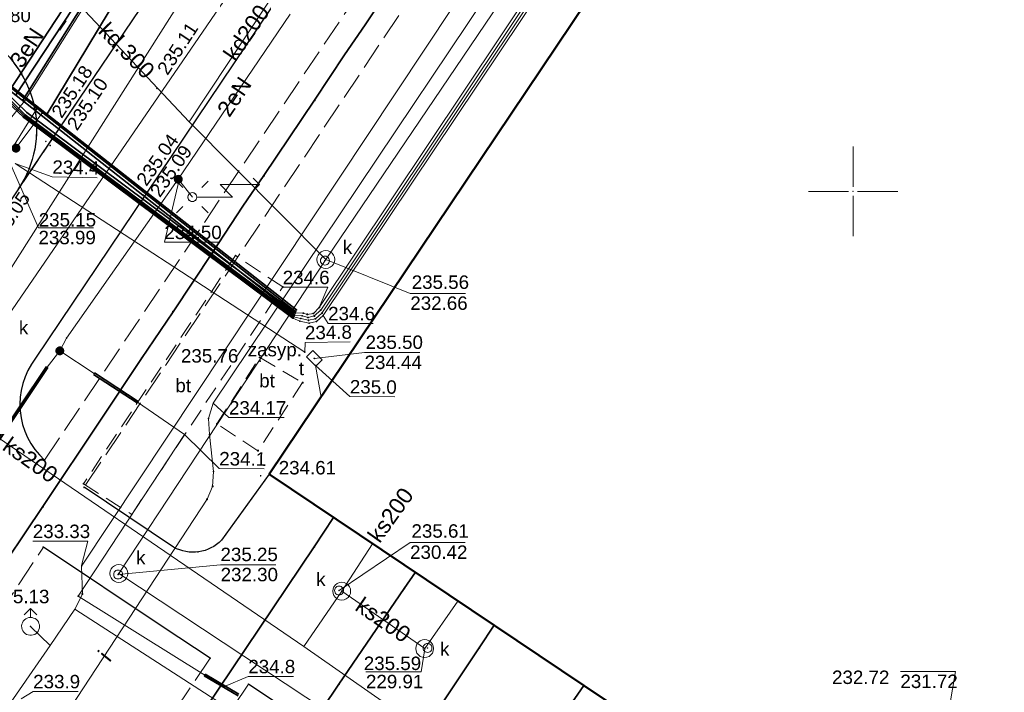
# Model space of a CAD drawing. Header units: metres. Extents: x 6603648 to 6604252, y 5739748 to 5740166.
# Tile 57 of 114: x 6603753 to 6603808, y 5739972 to 5740010. Entities that reach past the tile are written whole.
import ezdxf
from ezdxf.enums import TextEntityAlignment as Align

# ---------------------------------------------------------------- set-up
doc = ezdxf.new("R2010")
doc.units = ezdxf.units.M
doc.header["$PDSIZE"] = 0.75
for name, pattern in [('ARK_LIN', [50, 50, 0]), ('PRZER2-1', [1.5, 1, -0.5]), ('PRZER3-1', [2, 1.5, -0.5]), ('PRZER4-1', [2.5, 2, -0.5])]:
    doc.linetypes.add(name, pattern=pattern)
doc.layers.get('0').update_dxf_attribs({"linetype": 'CONTINUOUS'})
for name, color, linetype, lineweight, true_color in [('GESBZO', 7, 'CONTINUOUS', 50, 0x0a0909), ('GSLKOU', 7, 'CONTINUOUS', 18, 0x0a0909), ('GSLKRW', 7, 'CONTINUOUS', 25, 0x0a0909), ('GSLTTR', 7, 'CONTINUOUS', 35, 0x0a0909), ('GSPPRB', 7, 'CONTINUOUS', 18, 0x0a0909), ('GSPWPS', 7, 'CONTINUOUS', 13, 0x0a0909), ('GSPWPS_O', 7, 'CONTINUOUS', 13, 0x0a0909), ('GSSINN', 7, 'CONTINUOUS', 18, 0x0a0909), ('GSSINN_O', 7, 'CONTINUOUS', 18, 0x0a0909), ('GSSKOA', 7, 'CONTINUOUS', 18, 0x0a0909), ('GULENN', 1, 'CONTINUOUS', 18, 0xff0000), ('GULENN_O', 1, 'CONTINUOUS', 18, 0xff0000), ('GULEOR', 1, 'CONTINUOUS', 35, 0xff0000), ('GULEWN', 1, 'CONTINUOUS', 18, 0xff0000), ('GULIPR', 7, 'CONTINUOUS', 18, 0x0a0909), ('GULIPR_O', 7, 'CONTINUOUS', 18, 0x0a0909), ('GULKDP', 7, 'CONTINUOUS', 18, 0x803300), ('GULKDP_O', 7, 'CONTINUOUS', 18, 0x803300), ('GULKSP', 7, 'CONTINUOUS', 18, 0x803300), ('GULKSP_O', 7, 'CONTINUOUS', 18, 0x803300), ('GULTPR', 7, 'CONTINUOUS', 18, 0xff9100), ('GULWOP', 5, 'CONTINUOUS', 18, 0x0000ff), ('GUPISL', 7, 'CONTINUOUS', 18, 0x0a0909), ('GUPKSD', 7, 'CONTINUOUS', 18, 0x803300), ('GUPKWZ', 7, 'CONTINUOUS', 18, 0x0a0909), ('GUPKWZ_O', 7, 'CONTINUOUS', 18, 0x0a0909), ('GUPTWZ', 7, 'CONTINUOUS', 18, 0x0a0909), ('GUPTWZ_O', 7, 'CONTINUOUS', 18, 0x0a0909), ('GUPWDT', 7, 'CONTINUOUS', 18, 0x0a0909), ('GZLENN', 1, 'CONTINUOUS', 18, 0xff0000)]:
    doc.layers.add(name, color=color, linetype=linetype, lineweight=lineweight, true_color=true_color)
for name, color, linetype, true_color in [('GUPESH', 1, 'CONTINUOUS', 0xff0000), ('GUPESH_O', 1, 'CONTINUOUS', 0xff0000), ('GUPEUI', 7, 'CONTINUOUS', 0x0a0909), ('GUPISH', 7, 'CONTINUOUS', 0x0a0909), ('GUPISH_O', 7, 'CONTINUOUS', 0x0a0909), ('GUPKSH', 7, 'CONTINUOUS', 0x803300), ('GUPKSH_O', 7, 'CONTINUOUS', 0x803300), ('GUPTSH', 7, 'CONTINUOUS', 0xff9100), ('GUPTSH_O', 7, 'CONTINUOUS', 0xff9100), ('GUPWSH', 5, 'CONTINUOUS', 0x0000ff), ('GUPWSH_O', 5, 'CONTINUOUS', 0x0000ff), ('GUPZSH', 7, 'CONTINUOUS', 0x0a0909)]:
    doc.layers.add(name, color=color, linetype=linetype, true_color=true_color)
doc.layers.add('PKT_ARK', color=7, linetype='ARK_LIN', lineweight=18)
doc.styles.add('Arial', font='arial.ttf')

# ---------------------------------------------------------------- blocks, each defined once
blk = doc.blocks.new('GSPPRB0')
at = {"color": 0, "lineweight": 18}
blk.add_lwpolyline([(-0.007955, 0.0225), (0.007955, 0.0225), (0.0225, 0.007955), (0.0225, -0.007955), (0.007955, -0.0225), (-0.007955, -0.0225), (-0.0225, -0.007955), (-0.0225, 0.007955)], close=True, dxfattribs=at)
blk = doc.blocks.new('GSPWPS1')
blk.add_hatch(color=0).paths.add_polyline_path([(0, 0.045), (-0.011647, 0.043467), (-0.0225, 0.038971), (-0.03182, 0.03182), (-0.038971, 0.0225), (-0.043467, 0.011647), (-0.045, 0), (-0.043467, -0.011647), (-0.038971, -0.0225), (-0.03182, -0.03182), (-0.0225, -0.038971), (-0.011647, -0.043467), (0, -0.045), (0.011647, -0.043467), (0.0225, -0.038971), (0.03182, -0.03182), (0.038971, -0.0225), (0.043467, -0.011647), (0.045, 0), (0.043467, 0.011647), (0.038971, 0.0225), (0.03182, 0.03182), (0.0225, 0.038971), (0.011647, 0.043467)])
blk = doc.blocks.new('GUPISL1_5')
at = {"color": 0}
for points in [[(0.25, 0), (2.25, 0), (1.55, 0.7), (3.75, 0.7)], [(3.396745, 1.05234), (3.75, 0.7), (3.396745, 0.34766)]]:
    blk.add_lwpolyline(points, dxfattribs=at)
blk.add_lwpolyline([(0.25, 0), (0.241481, -0.064705), (0.216506, -0.125), (0.176777, -0.176777), (0.125, -0.216506), (0.064705, -0.241481), (0, -0.25), (-0.064705, -0.241481), (-0.125, -0.216506), (-0.176777, -0.176777), (-0.216506, -0.125), (-0.241481, -0.064705), (-0.25, 0), (-0.241481, 0.064705), (-0.216506, 0.125), (-0.176777, 0.176777), (-0.125, 0.216506), (-0.064705, 0.241481), (0, 0.25), (0.064705, 0.241481), (0.125, 0.216506), (0.176777, 0.176777), (0.216506, 0.125), (0.241481, 0.064705)], close=True, dxfattribs=at)
blk = doc.blocks.new('GUPISL1_4')
at = {"color": 0}
blk.add_lwpolyline([(0.25, 0), (0.241481, -0.064705), (0.216506, -0.125), (0.176777, -0.176777), (0.125, -0.216506), (0.064705, -0.241481), (0, -0.25), (-0.064705, -0.241481), (-0.125, -0.216506), (-0.176777, -0.176777), (-0.216506, -0.125), (-0.241481, -0.064705), (-0.25, 0), (-0.241481, 0.064705), (-0.216506, 0.125), (-0.176777, 0.176777), (-0.125, 0.216506), (-0.064705, 0.241481), (0, 0.25), (0.064705, 0.241481), (0.125, 0.216506), (0.176777, 0.176777), (0.216506, 0.125), (0.241481, 0.064705)], close=True, dxfattribs=at)
blk = doc.blocks.new('GUPISL1_10')
at = {"color": 0}
for points in [[(-0.883883, 0.883883), (-0.53033, 0.53033)], [(0.883883, 0.883883), (0.53033, 0.53033)], [(-0.883883, -0.883883), (-0.53033, -0.53033)], [(0.883883, -0.883883), (0.53033, -0.53033)]]:
    blk.add_lwpolyline(points, dxfattribs=at)
blk.add_lwpolyline([(0.25, 0), (0.234922, -0.085505), (0.19151, -0.160697), (0.125, -0.216507), (0.064705, -0.241482), (0, -0.25), (-0.064705, -0.241482), (-0.125, -0.216507), (-0.183262, -0.170042), (-0.225242, -0.10847), (-0.247207, -0.03726), (-0.247207, 0.03726), (-0.225242, 0.10847), (-0.183262, 0.170042), (-0.125, 0.216507), (-0.05563, 0.243732), (0.018682, 0.2493), (0.091335, 0.232718), (0.155872, 0.195458), (0.20656, 0.14083), (0.238893, 0.07369)], close=True, dxfattribs=at)
blk = doc.blocks.new('GUPESH1')
blk.add_hatch(color=0).paths.add_polyline_path([(0, 0.045), (-0.011647, 0.043467), (-0.0225, 0.038971), (-0.03182, 0.03182), (-0.038971, 0.0225), (-0.043467, 0.011647), (-0.045, 0), (-0.043467, -0.011647), (-0.038971, -0.0225), (-0.03182, -0.03182), (-0.0225, -0.038971), (-0.011647, -0.043467), (0, -0.045), (0.011647, -0.043467), (0.0225, -0.038971), (0.03182, -0.03182), (0.038971, -0.0225), (0.043467, -0.011647), (0.045, 0), (0.043467, 0.011647), (0.038971, 0.0225), (0.03182, 0.03182), (0.0225, 0.038971), (0.011647, 0.043467)])
blk = doc.blocks.new('GUPEUI1')
blk.add_hatch(color=0).paths.add_polyline_path([(0, 0.25), (-0.064705, 0.241481), (-0.125, 0.216506), (-0.176777, 0.176777), (-0.216506, 0.125), (-0.241481, 0.064705), (-0.25, 0), (-0.241481, -0.064705), (-0.216506, -0.125), (-0.176777, -0.176777), (-0.125, -0.216506), (-0.064705, -0.241481), (0, -0.25), (0.064705, -0.241481), (0.125, -0.216506), (0.176777, -0.176777), (0.216506, -0.125), (0.241481, -0.064705), (0.25, 0), (0.241481, 0.064705), (0.216506, 0.125), (0.176777, 0.176777), (0.125, 0.216506), (0.064705, 0.241481)])
blk = doc.blocks.new('GUPTSH1')
blk.add_hatch(color=0).paths.add_polyline_path([(0, 0.045), (-0.011647, 0.043467), (-0.0225, 0.038971), (-0.03182, 0.03182), (-0.038971, 0.0225), (-0.043467, 0.011647), (-0.045, 0), (-0.043467, -0.011647), (-0.038971, -0.0225), (-0.03182, -0.03182), (-0.0225, -0.038971), (-0.011647, -0.043467), (0, -0.045), (0.011647, -0.043467), (0.0225, -0.038971), (0.03182, -0.03182), (0.038971, -0.0225), (0.043467, -0.011647), (0.045, 0), (0.043467, 0.011647), (0.038971, 0.0225), (0.03182, 0.03182), (0.0225, 0.038971), (0.011647, 0.043467)])
blk = doc.blocks.new('GUPWDT1')
at = {"color": 0}
blk.add_lwpolyline([(0.5, 0), (0.492404, -0.086824), (0.469846, -0.17101), (0.433013, -0.25), (0.383022, -0.321394), (0.321394, -0.383022), (0.25, -0.433013), (0.17101, -0.469846), (0.086824, -0.492404), (0, -0.5), (-0.086824, -0.492404), (-0.17101, -0.469846), (-0.25, -0.433013), (-0.32743, -0.377875), (-0.393027, -0.309079), (-0.444418, -0.229113), (-0.479746, -0.140866), (-0.497736, -0.047528), (-0.497736, 0.047528), (-0.479746, 0.140866), (-0.444418, 0.229113), (-0.393027, 0.309079), (-0.32743, 0.377875), (-0.25, 0.433013), (-0.163534, 0.4725), (-0.071157, 0.494911), (0.023791, 0.499434), (0.117879, 0.485906), (0.207708, 0.454816), (0.290028, 0.407288), (0.361867, 0.34504), (0.420627, 0.27032), (0.464184, 0.185831), (0.490964, 0.094626)], close=True, dxfattribs=at)
for points in [[(0.5, 0), (1, 0)], [(0.646447, 0.353553), (1, 0), (0.646447, -0.353553)]]:
    blk.add_lwpolyline(points, dxfattribs=at)
blk = doc.blocks.new('GUPKWZ1_1')
at = {"color": 0}
blk.add_lwpolyline([(0.25, 0), (0.241481, -0.064705), (0.216506, -0.125), (0.176777, -0.176777), (0.125, -0.216506), (0.064705, -0.241481), (0, -0.25), (-0.064705, -0.241481), (-0.125, -0.216506), (-0.176777, -0.176777), (-0.216506, -0.125), (-0.241481, -0.064705), (-0.25, 0), (-0.241481, 0.064705), (-0.216506, 0.125), (-0.176777, 0.176777), (-0.125, 0.216506), (-0.064705, 0.241481), (0, 0.25), (0.064705, 0.241481), (0.125, 0.216506), (0.176777, 0.176777), (0.216506, 0.125), (0.241481, 0.064705)], close=True, dxfattribs=at)
blk = doc.blocks.new('GUPKSD1_1')
at = {"color": 0}
blk.add_lwpolyline([(0.5, 0), (0.482963, -0.12941), (0.433013, -0.25), (0.353553, -0.353553), (0.25, -0.433013), (0.12941, -0.482963), (0, -0.5), (-0.12941, -0.482963), (-0.25, -0.433013), (-0.353553, -0.353553), (-0.433013, -0.25), (-0.482963, -0.12941), (-0.5, 0), (-0.482963, 0.12941), (-0.433013, 0.25), (-0.353553, 0.353553), (-0.25, 0.433013), (-0.12941, 0.482963), (0, 0.5), (0.12941, 0.482963), (0.25, 0.433013), (0.353553, 0.353553), (0.433013, 0.25), (0.482963, 0.12941)], close=True, dxfattribs=at)
blk = doc.blocks.new('GUPISH1')
blk.add_hatch(color=0).paths.add_polyline_path([(0, 0.045), (-0.011647, 0.043467), (-0.0225, 0.038971), (-0.03182, 0.03182), (-0.038971, 0.0225), (-0.043467, 0.011647), (-0.045, 0), (-0.043467, -0.011647), (-0.038971, -0.0225), (-0.03182, -0.03182), (-0.0225, -0.038971), (-0.011647, -0.043467), (0, -0.045), (0.011647, -0.043467), (0.0225, -0.038971), (0.03182, -0.03182), (0.038971, -0.0225), (0.043467, -0.011647), (0.045, 0), (0.043467, 0.011647), (0.038971, 0.0225), (0.03182, 0.03182), (0.0225, 0.038971), (0.011647, 0.043467)])
blk = doc.blocks.new('GUPZSH1')
blk.add_hatch(color=0).paths.add_polyline_path([(0, 0.045), (-0.011647, 0.043467), (-0.0225, 0.038971), (-0.03182, 0.03182), (-0.038971, 0.0225), (-0.043467, 0.011647), (-0.045, 0), (-0.043467, -0.011647), (-0.038971, -0.0225), (-0.03182, -0.03182), (-0.0225, -0.038971), (-0.011647, -0.043467), (0, -0.045), (0.011647, -0.043467), (0.0225, -0.038971), (0.03182, -0.03182), (0.038971, -0.0225), (0.043467, -0.011647), (0.045, 0), (0.043467, 0.011647), (0.038971, 0.0225), (0.03182, 0.03182), (0.0225, 0.038971), (0.011647, 0.043467)])
blk = doc.blocks.new('GUPKSH1')
blk.add_hatch(color=0).paths.add_polyline_path([(0, 0.045), (-0.011647, 0.043467), (-0.0225, 0.038971), (-0.03182, 0.03182), (-0.038971, 0.0225), (-0.043467, 0.011647), (-0.045, 0), (-0.043467, -0.011647), (-0.038971, -0.0225), (-0.03182, -0.03182), (-0.0225, -0.038971), (-0.011647, -0.043467), (0, -0.045), (0.011647, -0.043467), (0.0225, -0.038971), (0.03182, -0.03182), (0.038971, -0.0225), (0.043467, -0.011647), (0.045, 0), (0.043467, 0.011647), (0.038971, 0.0225), (0.03182, 0.03182), (0.0225, 0.038971), (0.011647, 0.043467)])
blk = doc.blocks.new('GUPWSH1')
blk.add_hatch(color=0).paths.add_polyline_path([(0, 0.045), (-0.011647, 0.043467), (-0.0225, 0.038971), (-0.03182, 0.03182), (-0.038971, 0.0225), (-0.043467, 0.011647), (-0.045, 0), (-0.043467, -0.011647), (-0.038971, -0.0225), (-0.03182, -0.03182), (-0.0225, -0.038971), (-0.011647, -0.043467), (0, -0.045), (0.011647, -0.043467), (0.0225, -0.038971), (0.03182, -0.03182), (0.038971, -0.0225), (0.043467, -0.011647), (0.045, 0), (0.043467, 0.011647), (0.038971, 0.0225), (0.03182, 0.03182), (0.0225, 0.038971), (0.011647, 0.043467)])
blk = doc.blocks.new('GUPTWZ1_3')
at = {"color": 0}
blk.add_lwpolyline([(0.375, -0.25), (-0.375, -0.25), (-0.375, 0.25), (0.375, 0.25)], close=True, dxfattribs=at)
blk = doc.blocks.new('ASS_SYM', base_point=(826.5, 303.25))
at = {"layer": 'PKT_ARK'}
for p, q in [((826.5, 303.5), (826.5, 305.75)), ((826.25, 303.25), (824, 303.25)), ((826.75, 303.25), (829, 303.25)), ((826.5, 303), (826.5, 300.75))]:
    blk.add_line(p, q, dxfattribs=at)
blk.add_point((826.5, 303.25), dxfattribs=at)
blk.add_point((826.5, 303.25), dxfattribs=at)

msp = doc.modelspace()

# ---------------------------------------------------------------- linework, layer by layer
at = {"layer": 'GESBZO', "color": 18, "linetype": 'Continuous', "lineweight": 50, "true_color": 0x0a0909}
msp.add_lwpolyline([(6603844.91, 5740034.49), (6603839.9, 5740027), (6603875.35, 5740003.17), (6603880.41, 5740010.65), (6603920.5, 5739983.7), (6603873.22, 5739913.17), (6603833.08, 5739940.09), (6603838.08, 5739947.56), (6603802.57, 5739971.43), (6603797.54, 5739963.94), (6603767.37, 5739984.2), (6603814.71, 5740054.71)], close=True, dxfattribs=at)
at = {"layer": 'GSLKOU', "color": 18, "linetype": 'PRZER3-1', "lineweight": 18, "true_color": 0x0a0909}
for points in [[(6603809.243, 5740065.882), (6603754.818, 5739984.99)], [(6603811.237, 5740064.731), (6603757.034, 5739983.47)], [(6603734.536, 5739949.701), (6603754.754, 5739980.119)], [(6603764.077, 5739973.918), (6603745.973, 5739946.97)], [(6603766.216, 5739972.471), (6603754.164, 5739954.516)]]:
    msp.add_lwpolyline(points, dxfattribs=at)
at = {"layer": 'GSLKRW', "color": 18, "linetype": 'Continuous', "lineweight": 25, "true_color": 0x0a0909}
for points in [[(6603753.371, 5740000.151), (6603765.668, 5740018.361), (6603766.655, 5740019.953), (6603778.475, 5740037.568), (6603779.066, 5740038.432), (6603787.402, 5740050.94), (6603788.507, 5740052.702), (6603794.339, 5740061.531), (6603795.553, 5740063.198), (6603803.8, 5740084.82)], [(6603764.077, 5739973.918), (6603761.452, 5739975.656), (6603754.754, 5739980.119)], [(6603768.63, 5739970.849), (6603766.216, 5739972.471)]]:
    msp.add_lwpolyline(points, dxfattribs=at)
for points in [[(6603809.243, 5740065.882, 0.116601), (6603807.165, 5740066.28, 0.272106), (6603803.01, 5740063.496), (6603801.016, 5740060.696), (6603793.328, 5740048.989), (6603771.753, 5740016.61), (6603767.45, 5740010.203), (6603754.319, 5739990.676, 0.390296), (6603754.818, 5739984.99)], [(6603751.714, 5740008.484, -0.411757), (6603753.371, 5740000.151), (6603739.63, 5739979.68, -0.163934), (6603737.64, 5739978.03)], [(6603767.372, 5739984.196), (6603764.711, 5739980.51, -0.333118), (6603762.032, 5739980.118), (6603757.034, 5739983.47)]]:
    msp.add_lwpolyline(points, format="xyb", dxfattribs=at)
at = {"layer": 'GSLTTR', "color": 18, "linetype": 'Continuous', "lineweight": 35, "true_color": 0x0a0909}
msp.add_lwpolyline([(6603798.37, 5740047.63), (6603795.52, 5740043.39), (6603794.39, 5740041.71), (6603792.71, 5740039.16), (6603789.88, 5740034.95), (6603788.74, 5740033.29), (6603786.88, 5740030.47), (6603784.05, 5740026.22), (6603782.93, 5740024.54), (6603781.21, 5740021.98), (6603778.39, 5740017.78), (6603777.26, 5740016.12), (6603775.57, 5740013.57), (6603772.73, 5740009.3), (6603771.58, 5740007.63), (6603769.91, 5740005.09), (6603767.08, 5740000.88), (6603765.9, 5739999.17), (6603764.21, 5739996.58), (6603762, 5739993.28), (6603760.24, 5739990.67), (6603757.98, 5739987.27), (6603754.73, 5739982.39), (6603751.71, 5739977.92)], dxfattribs=at)
for points in [[(6603749.51, 5739910.14, -0.046197), (6603745.82, 5739913.14, -0.026842), (6603743.9, 5739915.24, -0.075296), (6603740.8, 5739919.97, -0.066453), (6603739.33, 5739924.79, -0.051989), (6603739.12, 5739929.17, -0.009541), (6603739.17, 5739929.86, -0.113235), (6603742.57, 5739939.33), (6603744.11, 5739941.73), (6603744.69, 5739942.6), (6603747.38, 5739946.66), (6603750.92, 5739951.92), (6603756.52, 5739960.27), (6603762.25, 5739968.78), (6603769.89, 5739980.14), (6603770.97, 5739981.78)], [(6603775.54, 5739978.72), (6603774.92, 5739977.81), (6603771.27, 5739972.47), (6603767.58, 5739966.97, -0.030946), (6603763.81, 5739962.03, -0.011924), (6603759.5, 5739957.63, 0.018577), (6603752.12, 5739950.98, 0.058962), (6603744.69, 5739942.6)], [(6603758.67, 5739904.01, -0.086393), (6603752.76, 5739909.2, -0.036176), (6603750.96, 5739911.78, -0.024449), (6603750.16, 5739913.25, -0.068711), (6603748.65, 5739918.14, -0.015582), (6603748.48, 5739919.48, -0.045773), (6603748.45, 5739923.25, -0.027228), (6603748.8, 5739925.68, -0.067876), (6603750.88, 5739931.65), (6603753.79, 5739936.54), (6603757.16, 5739941.63), (6603760.04, 5739946), (6603763.38, 5739951.03), (6603769.56, 5739960.23), (6603775.75, 5739969.48), (6603779.11, 5739974.5), (6603779.94, 5739975.76)], [(6603784.96, 5739972.39), (6603783.99, 5739971), (6603781.5, 5739967.38), (6603777.41, 5739961.46), (6603774, 5739957.28), (6603770.22, 5739953.43, -0.001224), (6603765.68, 5739949.17, 0.022454), (6603757.54, 5739941.29), (6603753.79, 5739936.54)]]:
    msp.add_lwpolyline(points, format="xyb", dxfattribs=at)
at = {"layer": 'GSSINN', "color": 18, "linetype": 'PRZER2-1', "lineweight": 18, "true_color": 0x0a0909}
for points in [[(6603759.69, 5739981.95), (6603768.13, 5739994.66), (6603765.49, 5739996.42), (6603757, 5739983.67)], [(6603766.841, 5739990.717), (6603769.239, 5739989.315), (6603766.745, 5739985.514), (6603764.445, 5739987.008)]]:
    msp.add_lwpolyline(points, close=True, dxfattribs=at)
at = {"layer": 'GSSKOA', "color": 18, "linetype": 'PRZER3-1', "lineweight": 18, "true_color": 0x0a0909}
msp.add_lwpolyline([(6603715.538, 5740044.785), (6603757.379, 5740016.708, 0.395703), (6603765.668, 5740018.361), (6603753.371, 5740000.151, 0.411757), (6603751.714, 5740008.484), (6603748.13, 5740010.83), (6603738.74, 5740017.1), (6603736.51, 5740018.59), (6603732.35, 5740021.36), (6603730.12, 5740022.86), (6603726, 5740025.6), (6603723.79, 5740027.08), (6603719.86, 5740029.72), (6603717.63, 5740031.22), (6603713.87, 5740033.74), (6603712.38, 5740034.75), (6603711.06, 5740035.65), (6603709.86, 5740036.43), (6603715.18, 5740044.25)], format="xyb", close=True, dxfattribs=at)
at = {"layer": 'GULENN', "color": 1, "linetype": 'Continuous', "lineweight": 18, "true_color": 0xff0000}
for points in [[(6603751.33, 5740006.47), (6603753.69, 5740004.21), (6603768.72, 5739992.99), (6603769.14, 5739992.9), (6603769.57, 5739992.8), (6603769.95, 5739992.88), (6603770.32, 5739993.2), (6603782.6, 5740011.57), (6603794.96, 5740029.59), (6603795.46, 5740029.93), (6603795.85, 5740029.98), (6603797.51, 5740029.1)], [(6603751.39, 5740006.58), (6603753.74, 5740004.27), (6603768.76, 5739993.06), (6603769.21, 5739993.05), (6603769.54, 5739992.96), (6603769.89, 5739993.04), (6603770.25, 5739993.36), (6603782.47, 5740011.66), (6603794.86, 5740029.73), (6603795.44, 5740030.1), (6603795.89, 5740030.19), (6603797.44, 5740028.99)], [(6603751.45, 5740006.69), (6603753.83, 5740004.41), (6603768.82, 5739993.21), (6603769.28, 5739993.2), (6603769.5, 5739993.13), (6603769.84, 5739993.18), (6603770.17, 5739993.51), (6603782.34, 5740011.75), (6603794.76, 5740029.87), (6603795.42, 5740030.32), (6603795.94, 5740030.39), (6603797.44, 5740028.99)], [(6603751.27, 5740006.35), (6603753.65, 5740004.14), (6603768.7, 5739992.92), (6603769.08, 5739992.75), (6603769.61, 5739992.64), (6603770.01, 5739992.73), (6603770.39, 5739993.06), (6603782.72, 5740011.49), (6603795.05, 5740029.46), (6603795.48, 5740029.75), (6603795.8, 5740029.78), (6603797.4, 5740028.93)], [(6603768.546, 5740009.905), (6603762.29, 5740000.677), (6603763.077, 5739999.68), (6603762.29, 5740000.677), (6603756.047, 5739991.801), (6603755.671, 5739991.093)], [(6603734.304, 5739989.271), (6603739.443, 5739985.326), (6603740.881, 5739984.925), (6603747.092, 5739993.941), (6603752.78, 5740002.047), (6603754.36, 5740004.599)], [(6603755.671, 5739991.093), (6603754.96, 5739990.181)], [(6603757.587, 5739989.821), (6603755.671, 5739991.093)], [(6603764.868, 5739972.339), (6603763.766, 5739972.982), (6603756.706, 5739977.385), (6603762.646, 5739986.412), (6603760.019, 5739988.229)]]:
    msp.add_lwpolyline(points, dxfattribs=at)
msp.add_lwpolyline([(6603736.175, 5739991.99), (6603737.452, 5739991.111, -0.233379), (6603738.019, 5739992.906, -0.216868), (6603738.957, 5739993.475, -0.249551), (6603740.074, 5739993.07, -0.49593), (6603738.523, 5739990.375), (6603741.539, 5739988.499), (6603742.428, 5739988.577), (6603746.595, 5739994.272), (6603751.787, 5740002.697), (6603753.691, 5740005.036), (6603757.306, 5740010.8), (6603764.003, 5740021.476)], format="xyb", dxfattribs=at)
at = {"layer": 'GULEOR', "color": 1, "linetype": 'Continuous', "lineweight": 35, "true_color": 0xff0000}
for points in [[(6603752.839, 5740005.599), (6603756.566, 5740011.295)], [(6603756.931, 5740011.052), (6603753.194, 5740005.366)], [(6603753.61, 5740005.094), (6603757.225, 5740010.858)], [(6603758.431, 5740010.062), (6603754.907, 5740004.24)], [(6603752.07, 5740006.25), (6603768.78, 5739993.13)], [(6603752.17, 5740006.38), (6603768.85, 5739993.29)], [(6603752.22, 5740006.44), (6603768.89, 5739993.38)], [(6603768.7, 5739992.92), (6603753.65, 5740004.14)], [(6603753.69, 5740004.21), (6603768.72, 5739992.99)], [(6603768.76, 5739993.06), (6603753.74, 5740004.27)], [(6603753.83, 5740004.41), (6603768.82, 5739993.21)], [(6603754.919, 5739990.209), (6603750.347, 5739983.401)], [(6603750.431, 5739983.345), (6603755.002, 5739990.153)], [(6603759.992, 5739988.188), (6603757.559, 5739989.779)], [(6603757.614, 5739989.863), (6603760.046, 5739988.271)], [(6603765.633, 5739971.826), (6603763.74, 5739972.938)], [(6603763.791, 5739973.025), (6603765.684, 5739971.912)]]:
    msp.add_lwpolyline(points, dxfattribs=at)
at = {"layer": 'GULEWN', "color": 1, "linetype": 'Continuous', "lineweight": 18, "true_color": 0xff0000}
msp.add_lwpolyline([(6603753.223, 5740002.416), (6603754.694, 5740004.376)], dxfattribs=at)
at = {"layer": 'GULIPR', "color": 18, "linetype": 'Continuous', "lineweight": 18, "true_color": 0x0a0909}
msp.add_lwpolyline([(6603968.619, 5740144.814), (6603975.25, 5740116.21), (6603975.36, 5740113.47), (6603975.12, 5740112.55), (6603973.98, 5740112.37), (6603950.48, 5740113.94), (6603946.84, 5740115.52), (6603849.45, 5740122.18), (6603848.6, 5740122), (6603848.27, 5740121.27), (6603845.59, 5740105.6), (6603845.42, 5740103.94), (6603844.83, 5740102.79), (6603829.34, 5740084.41), (6603811.06, 5740057.99), (6603764.25, 5739988.16), (6603763.98, 5739987.31), (6603764.04, 5739986.41), (6603764.26, 5739984.35), (6603764.21, 5739983.52), (6603763.9, 5739982.8), (6603750.78, 5739962.8)], dxfattribs=at)
at = {"layer": 'GULKDP', "color": 36, "linetype": 'Continuous', "lineweight": 18, "true_color": 0x803300}
for points in [[(6603764.477, 5739907.103), (6603762.949, 5739907.983), (6603754.079, 5739913.346), (6603717.161, 5739937.74), (6603730.219, 5739957.456), (6603752.8, 5739993.086), (6603781.546, 5740035.03), (6603814.503, 5740080.605)], [(6603804.076, 5740045.754), (6603770.532, 5739996.192)], [(6603769.447, 5740013.802), (6603762.906, 5740003.89)], [(6603770.532, 5739996.192), (6603762.906, 5740003.89), (6603755.907, 5740011.341)], [(6603808.053, 5739945.704), (6603782.235, 5739963.27), (6603758.971, 5739978.657), (6603770.532, 5739996.192)]]:
    msp.add_lwpolyline(points, dxfattribs=at)
at = {"layer": 'GULKSP', "color": 36, "linetype": 'Continuous', "lineweight": 18, "true_color": 0x803300}
for points in [[(6603748.516, 5739988.769), (6603772.737, 5740026.902), (6603803.221, 5740067.921)], [(6603748.516, 5739988.769), (6603769.313, 5739974.582), (6603787.37, 5739961.971), (6603794.163, 5739956.998)], [(6603773.151, 5739980.311), (6603771.423, 5739977.666), (6603769.313, 5739974.582)], [(6603777.906, 5739977.116), (6603776.059, 5739974.458), (6603771.423, 5739977.666)]]:
    msp.add_lwpolyline(points, dxfattribs=at)
at = {"layer": 'GULTPR', "color": 30, "linetype": 'Continuous', "lineweight": 18, "true_color": 0xff9100}
for points in [[(6603769.364, 5739991.018), (6603753.171, 5740001.557)], [(6603770.27, 5739988.513), (6603769.968, 5739990.281)]]:
    msp.add_lwpolyline(points, dxfattribs=at)
at = {"layer": 'GULWOP', "color": 5, "linetype": 'Continuous', "lineweight": 18, "true_color": 0x0000ff}
for points in [[(6603809.624, 5740060.378), (6603784.117, 5740020.202), (6603782.444, 5740017.547), (6603756.892, 5739979.065), (6603756.933, 5739977.506), (6603756.52, 5739976.667)], [(6603745.201, 5739960.057), (6603746.79, 5739962.599), (6603755.14, 5739974.639), (6603756.52, 5739976.667)], [(6603825.656, 5739849.078), (6603825.941, 5739853.814), (6603837.788, 5739855.542), (6603869.267, 5739902.302), (6603868.152, 5739903.059), (6603866.813, 5739903.963), (6603828.065, 5739929.382), (6603823.148, 5739932.634), (6603789.626, 5739954.786), (6603786.394, 5739957.382), (6603756.52, 5739976.667)], [(6603755.14, 5739974.639), (6603754.039, 5739975.697)]]:
    msp.add_lwpolyline(points, dxfattribs=at)
at = {"layer": 'GUPESH_O', "color": 1, "linetype": 'Continuous', "lineweight": 13, "true_color": 0xff0000, "flags": 128}
for points in [[(6603762.332, 5740000.654), (6603761.514, 5739997.163), (6603764.594, 5739997.163)], [(6603770.17, 5739993.51), (6603770.646, 5739994.643), (6603768.126, 5739994.643)], [(6603770.39, 5739993.06), (6603770.665, 5739992.627), (6603773.185, 5739992.627)], [(6603762.646, 5739986.412), (6603764.575, 5739984.522), (6603767.095, 5739984.495)], [(6603764.868, 5739972.339), (6603766.205, 5739972.907), (6603768.725, 5739972.907)], [(6603753.52, 5739971.652), (6603754.185, 5739972.066), (6603756.705, 5739972.066)]]:
    msp.add_lwpolyline(points, dxfattribs=at)
at = {"layer": 'GUPISH_O', "color": 18, "linetype": 'Continuous', "lineweight": 13, "true_color": 0x0a0909, "flags": 128}
msp.add_lwpolyline([(6603764.25, 5739988.16), (6603765.123, 5739987.359), (6603768.203, 5739987.359)], dxfattribs=at)
at = {"layer": 'GUPKSH_O', "color": 36, "linetype": 'Continuous', "lineweight": 13, "true_color": 0x803300, "flags": 128}
for points in [[(6603770.532, 5739996.192), (6603775.257, 5739994.305), (6603778.337, 5739994.305)], [(6603771.273, 5739977.703), (6603775.244, 5739980.392), (6603778.324, 5739980.392)], [(6603758.932, 5739978.596), (6603764.658, 5739979.141), (6603767.738, 5739979.141)], [(6603776.073, 5739974.452), (6603775.86, 5739973.164), (6603772.78, 5739973.164)], [(6603804.681, 5739967.024), (6603805.721, 5739973.177), (6603802.641, 5739973.177)]]:
    msp.add_lwpolyline(points, dxfattribs=at)
at = {"layer": 'GUPTSH_O', "color": 30, "linetype": 'Continuous', "lineweight": 13, "true_color": 0xff9100, "flags": 128}
for points in [[(6603752.811, 5740001.781), (6603754.48, 5739997.97), (6603757.56, 5739997.97)], [(6603753.171, 5740001.557), (6603755.246, 5740000.818), (6603757.766, 5740000.763)], [(6603769.364, 5739991.018), (6603769.378, 5739991.559), (6603771.897, 5739991.597)], [(6603769.902, 5739990.668), (6603772.701, 5739990.998), (6603775.781, 5739990.998)], [(6603769.968, 5739990.281), (6603771.875, 5739988.541), (6603774.395, 5739988.521)]]:
    msp.add_lwpolyline(points, dxfattribs=at)
at = {"layer": 'GUPWSH_O', "color": 5, "linetype": 'Continuous', "lineweight": 13, "true_color": 0x0000ff, "flags": 128}
msp.add_lwpolyline([(6603756.889, 5739979.099), (6603757.244, 5739980.459), (6603754.164, 5739980.459)], dxfattribs=at)
at = {"layer": 'GZLENN', "color": 1, "linetype": 'PRZER4-1', "lineweight": 18, "true_color": 0xff0000}
msp.add_lwpolyline([(6603755.67, 5740009), (6603756.03, 5740009.53)], dxfattribs=at)

# ---------------------------------------------------------------- block references
at = {"layer": 'GSPPRB', "color": 18, "linetype": 'Continuous', "lineweight": 18, "true_color": 0x0a0909, "rotation": 90}
for p in [(6603772.73, 5740009.3), (6603771.58, 5740007.63), (6603769.91, 5740005.09), (6603753.691, 5740005.036), (6603754.254, 5740004.679), (6603754.36, 5740004.599), (6603753.65, 5740004.14), (6603753.69, 5740004.21), (6603753.74, 5740004.27), (6603753.83, 5740004.41), (6603754.694, 5740004.376), (6603767.08, 5740000.88), (6603765.9, 5739999.17), (6603764.21, 5739996.58), (6603765.49, 5739996.42), (6603768.13, 5739994.66), (6603762, 5739993.28), (6603768.72, 5739992.99), (6603768.76, 5739993.06), (6603768.78, 5739993.13), (6603768.82, 5739993.21), (6603768.85, 5739993.29), (6603768.89, 5739993.38), (6603769.21, 5739993.05), (6603769.28, 5739993.2), (6603769.5, 5739993.13), (6603769.84, 5739993.18), (6603769.89, 5739993.04), (6603770.17, 5739993.51), (6603770.25, 5739993.36), (6603770.32, 5739993.2), (6603770.39, 5739993.06), (6603768.7, 5739992.92), (6603769.08, 5739992.75), (6603769.14, 5739992.9), (6603769.54, 5739992.96), (6603769.57, 5739992.8), (6603769.61, 5739992.64), (6603769.95, 5739992.88), (6603770.01, 5739992.73), (6603756.047, 5739991.801), (6603760.24, 5739990.67), (6603766.841, 5739990.717), (6603754.96, 5739990.181), (6603757.587, 5739989.821), (6603769.239, 5739989.315), (6603760.019, 5739988.229), (6603753.474, 5739987.589), (6603757.98, 5739987.27), (6603763.98, 5739987.31), (6603764.445, 5739987.008), (6603764.04, 5739986.41), (6603766.745, 5739985.514), (6603764.26, 5739984.35), (6603767.37, 5739984.2), (6603767.372, 5739984.196), (6603757, 5739983.67), (6603757.034, 5739983.47), (6603764.21, 5739983.52), (6603763.9, 5739982.8), (6603754.73, 5739982.39), (6603759.69, 5739981.95), (6603770.97, 5739981.78), (6603754.754, 5739980.119), (6603763.383, 5739979.861), (6603769.89, 5739980.14), (6603775.54, 5739978.72), (6603774.92, 5739977.81), (6603756.706, 5739977.385), (6603756.933, 5739977.506), (6603779.94, 5739975.76), (6603779.11, 5739974.5), (6603764.077, 5739973.918), (6603763.766, 5739972.982), (6603766.216, 5739972.471), (6603771.27, 5739972.47), (6603784.96, 5739972.39)]:
    msp.add_blockref('GSPPRB0', p, dxfattribs=at)
at = {"layer": 'GSPWPS', "color": 18, "linetype": 'Continuous', "lineweight": 13, "true_color": 0x0a0909, "rotation": 90}
for p in [(6603761.097, 5740005.753), (6603754.89, 5740002.795), (6603755.131, 5740002.563), (6603760.337, 5739999.798), (6603760.517, 5739999.653), (6603766.868, 5739990.513), (6603766.894, 5739984.115)]:
    msp.add_blockref('GSPWPS1', p, dxfattribs=at)
at = {"layer": 'GUPESH', "color": 1, "linetype": 'Continuous', "lineweight": 5, "true_color": 0xff0000, "rotation": 90}
for p in [(6603753.65, 5740004.14), (6603753.69, 5740004.21), (6603753.74, 5740004.27), (6603753.83, 5740004.41), (6603762.29, 5740000.677), (6603770.17, 5739993.51), (6603768.72, 5739992.99), (6603768.76, 5739993.06), (6603768.78, 5739993.13), (6603768.82, 5739993.21), (6603768.85, 5739993.29), (6603768.89, 5739993.38), (6603769.21, 5739993.05), (6603769.28, 5739993.2), (6603769.5, 5739993.13), (6603769.54, 5739992.96), (6603769.84, 5739993.18), (6603769.89, 5739993.04), (6603770.25, 5739993.36), (6603770.32, 5739993.2), (6603770.39, 5739993.06), (6603768.7, 5739992.92), (6603769.08, 5739992.75), (6603769.14, 5739992.9), (6603769.57, 5739992.8), (6603769.61, 5739992.64), (6603769.95, 5739992.88), (6603770.01, 5739992.73), (6603762.646, 5739986.412), (6603764.868, 5739972.339)]:
    msp.add_blockref('GUPESH1', p, dxfattribs=at)
at = {"layer": 'GUPEUI', "color": 18, "linetype": 'Continuous', "lineweight": 5, "true_color": 0x0a0909, "rotation": 90}
for p in [(6603753.223, 5740002.416), (6603762.29, 5740000.677), (6603755.671, 5739991.093)]:
    msp.add_blockref('GUPEUI1', p, dxfattribs=at)
at = {"layer": 'GUPISH', "color": 18, "linetype": 'Continuous', "lineweight": 5, "true_color": 0x0a0909, "rotation": 90}
msp.add_blockref('GUPISH1', (6603764.25, 5739988.16), dxfattribs=at)
at = {"layer": 'GUPISL', "color": 18, "linetype": 'Continuous', "lineweight": 18, "true_color": 0x0a0909}
for name, rotation in [('GUPISL1_5', 359.9999974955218), ('GUPISL1_10', 90), ('GUPISL1_4', 90)]:
    msp.add_blockref(name, (6603763.077, 5739999.68), dxfattribs=dict(at, rotation=rotation))
at = {"layer": 'GUPKSD', "color": 36, "linetype": 'Continuous', "lineweight": 18, "true_color": 0x803300, "rotation": 90}
for p in [(6603770.532, 5739996.192), (6603758.971, 5739978.657), (6603771.423, 5739977.666), (6603776.059, 5739974.458)]:
    msp.add_blockref('GUPKSD1_1', p, dxfattribs=at)
at = {"layer": 'GUPKSH', "color": 36, "linetype": 'Continuous', "lineweight": 5, "true_color": 0x803300, "rotation": 90}
for p in [(6603770.483, 5739996.131), (6603770.532, 5739996.192), (6603758.971, 5739978.657), (6603758.932, 5739978.596), (6603771.273, 5739977.703), (6603771.423, 5739977.666), (6603776.059, 5739974.458), (6603776.218, 5739974.492)]:
    msp.add_blockref('GUPKSH1', p, dxfattribs=at)
at = {"layer": 'GUPKWZ', "color": 18, "linetype": 'Continuous', "lineweight": 18, "true_color": 0x0a0909, "rotation": 90}
for p in [(6603770.483, 5739996.131), (6603758.932, 5739978.596), (6603771.273, 5739977.703), (6603776.218, 5739974.492)]:
    msp.add_blockref('GUPKWZ1_1', p, dxfattribs=at)
at = {"layer": 'GUPTSH', "color": 30, "linetype": 'Continuous', "lineweight": 5, "true_color": 0xff9100, "rotation": 90}
for p in [(6603769.36, 5739991.02), (6603769.887, 5739990.672), (6603769.902, 5739990.668), (6603769.968, 5739990.281)]:
    msp.add_blockref('GUPTSH1', p, dxfattribs=at)
at = {"layer": 'GUPTWZ', "color": 18, "linetype": 'Continuous', "lineweight": 18, "true_color": 0x0a0909, "rotation": 314.9020684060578}
msp.add_blockref('GUPTWZ1_3', (6603769.89, 5739990.67), dxfattribs=at)
at = {"layer": 'GUPWDT', "color": 18, "linetype": 'Continuous', "lineweight": 18, "true_color": 0x0a0909, "rotation": 90}
msp.add_blockref('GUPWDT1', (6603754.039, 5739975.697), dxfattribs=at)
at = {"layer": 'GUPWSH', "color": 5, "linetype": 'Continuous', "lineweight": 5, "true_color": 0x0000ff, "rotation": 90}
for p in [(6603756.892, 5739979.065), (6603754.039, 5739975.697)]:
    msp.add_blockref('GUPWSH1', p, dxfattribs=at)
at = {"layer": 'GUPZSH', "color": 18, "linetype": 'Continuous', "lineweight": 5, "true_color": 0x0a0909, "rotation": 90}
for p in [(6603764.04, 5739986.41), (6603764.26, 5739984.35), (6603763.9, 5739982.8)]:
    msp.add_blockref('GUPZSH1', p, dxfattribs=at)
at = {"layer": 'PKT_ARK', "linetype": 'Continuous'}
msp.add_blockref('ASS_SYM', (6603800, 5740000), dxfattribs=at)

# ---------------------------------------------------------------- texts
at = {"layer": 'GSPWPS_O', "color": 18, "linetype": 'Continuous', "lineweight": 0, "true_color": 0x0a0909, "style": 'Arial'}
for s, rotation, p in [('235.11', 56.7849, (6603761.689, 5740006.44)), ('235.18', 56.5358, (6603755.78, 5740004.037)), ('235.10', 56.5358, (6603756.64, 5740003.343)), ('235.04', 54.8618, (6603760.511, 5740000.242)), ('235.09', 54.8618, (6603761.264, 5739999.617)), ('235.05', 56.6909, (6603752.29, 5739996.963)), ('235.76', 360, (6603762.441, 5739990.437)), ('234.61', 360, (6603767.904, 5739984.189)), ('232.72', 360, (6603798.822, 5739972.48))]:
    msp.add_text(s, height=0.75, rotation=rotation, dxfattribs=at).set_placement(p)
at = {"layer": 'GSSINN_O', "color": 18, "linetype": 'Continuous', "lineweight": 0, "true_color": 0x0a0909, "style": 'Arial'}
for p in [(6603767.252, 5739989.051), (6603762.565, 5739988.778)]:
    msp.add_text('bt', height=0.75, rotation=360, dxfattribs=at).set_placement(p, align=Align.CENTER)
at = {"layer": 'GULENN_O', "color": 1, "linetype": 'Continuous', "lineweight": 0, "true_color": 0xff0000, "style": 'Arial'}
for s, rotation, p in [('3eN', 56.7006, (6603754.193, 5740007.78)), ('2eN', 55.8612, (6603765.791, 5740005.039))]:
    msp.add_text(s, height=0.9, rotation=rotation, dxfattribs=at).set_placement(p, align=Align.CENTER)
at = {"layer": 'GULIPR_O', "color": 18, "linetype": 'Continuous', "lineweight": 0, "true_color": 0x0a0909, "style": 'Arial'}
msp.add_text('i', height=0.9, rotation=51.0064, dxfattribs=at).set_placement((6603758.529, 5739973.761), align=Align.CENTER)
at = {"layer": 'GULKDP_O', "color": 36, "linetype": 'Continuous', "lineweight": 0, "true_color": 0x803300, "style": 'Arial'}
for s, rotation, p in [('kd200', 55.4275, (6603766.465, 5740008.614)), ('kd.300', 314.7286, (6603759.093, 5740007.555))]:
    msp.add_text(s, height=0.9, rotation=rotation, dxfattribs=at).set_placement(p, align=Align.CENTER)
at = {"layer": 'GULKSP_O', "color": 36, "linetype": 'Continuous', "lineweight": 0, "true_color": 0x803300, "style": 'Arial'}
for rotation, p in [(324.5507, (6603753.769, 5739984.63)), (54.46, (6603774.519, 5739981.662)), (325.3164, (6603773.485, 5739975.692))]:
    msp.add_text('ks200', height=0.9, rotation=rotation, dxfattribs=at).set_placement(p, align=Align.CENTER)
at = {"layer": 'GUPESH_O', "color": 1, "linetype": 'Continuous', "lineweight": 0, "true_color": 0xff0000, "style": 'Arial'}
for s, rotation, p in [('234.50', 360, (6603761.514, 5739997.335)), ('234.6', 360, (6603768.126, 5739994.816)), ('234.6', 360, (6603770.665, 5739992.799)), ('234.1', 359.3729, (6603764.577, 5739984.695)), ('234.8', 360, (6603766.205, 5739973.079)), ('233.9', 360, (6603754.185, 5739972.239))]:
    msp.add_text(s, height=0.75, rotation=rotation, dxfattribs=at).set_placement(p)
at = {"layer": 'GUPISH_O', "color": 18, "linetype": 'Continuous', "lineweight": 0, "true_color": 0x0a0909, "style": 'Arial'}
msp.add_text('234.17', height=0.75, rotation=360, dxfattribs=at).set_placement((6603765.123, 5739987.532))
at = {"layer": 'GUPKSH_O', "color": 36, "linetype": 'Continuous', "lineweight": 0, "true_color": 0x803300, "style": 'Arial'}
for s, p in [('232.80', (6603750.85, 5740009.46)), ('235.56', (6603775.335, 5739994.554)), ('232.66', (6603775.257, 5739993.382)), ('235.61', (6603775.322, 5739980.653)), ('235.25', (6603764.651, 5739979.345)), ('230.42', (6603775.244, 5739979.47)), ('232.30', (6603764.658, 5739978.219)), ('235.59', (6603772.658, 5739973.259)), ('229.91', (6603772.78, 5739972.241)), ('231.72', (6603802.641, 5739972.254))]:
    msp.add_text(s, height=0.75, rotation=360, dxfattribs=at).set_placement(p)
at = {"layer": 'GUPKWZ_O', "color": 18, "linetype": 'Continuous', "lineweight": 0, "true_color": 0x0a0909, "style": 'Arial'}
for p in [(6603772.013, 5739996.505), (6603753.91, 5739992.016), (6603760.459, 5739979.163), (6603770.523, 5739977.953), (6603777.442, 5739974.063)]:
    msp.add_text('k', height=0.75, rotation=360, dxfattribs=at).set_placement(p, align=Align.RIGHT)
at = {"layer": 'GUPTSH_O', "color": 30, "linetype": 'Continuous', "lineweight": 0, "true_color": 0xff9100, "style": 'Arial'}
for s, rotation, p in [('234.4', 358.749, (6603755.25, 5740000.99)), ('235.15', 360, (6603754.495, 5739998.036)), ('233.99', 360, (6603754.48, 5739997.048)), ('234.8', 0.8626, (6603769.375, 5739991.731)), ('235.50', 360, (6603772.758, 5739991.199)), ('234.44', 360, (6603772.701, 5739990.075)), ('235.0', 359.5585, (6603771.876, 5739988.713))]:
    msp.add_text(s, height=0.75, rotation=rotation, dxfattribs=at).set_placement(p)
at = {"layer": 'GUPTWZ_O', "color": 18, "linetype": 'Continuous', "lineweight": 0, "true_color": 0x0a0909, "style": 'Arial'}
for s, p in [('zasyp.', (6603769.2, 5739990.785)), ('t', (6603769.315, 5739989.736))]:
    msp.add_text(s, height=0.75, rotation=360, dxfattribs=at).set_placement(p, align=Align.RIGHT)
at = {"layer": 'GUPWSH_O', "color": 5, "linetype": 'Continuous', "lineweight": 0, "true_color": 0x0000ff, "style": 'Arial'}
for s, p in [('233.33', (6603754.164, 5739980.632)), ('235.13', (6603751.888, 5739976.993))]:
    msp.add_text(s, height=0.75, rotation=360, dxfattribs=at).set_placement(p)

doc.saveas('drawing.dxf')
